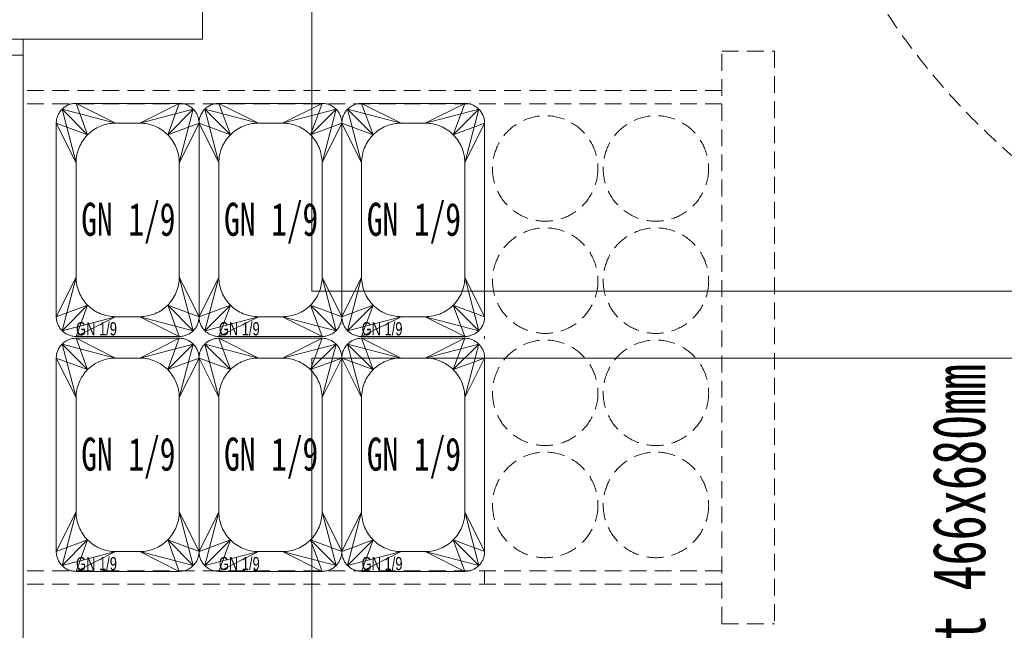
# Model space of a CAD drawing. Header units: millimetres. Extents: x -19278 to 18011, y -32369 to 41467.
# Tile 30 of 64: x -9288 to -8541, y 10757 to 11220. Entities that reach past the tile are written whole.
import ezdxf
from ezdxf.xclip import XClip

# ---------------------------------------------------------------- set-up
doc = ezdxf.new("R2010")
doc.units = ezdxf.units.MM
doc.header["$MEASUREMENT"] = 0
doc.header["$XCLIPFRAME"] = 0
doc.linetypes.add('DASHED', pattern=[19.05, 12.7, -6.35])
doc.layers.add('2D - Rysunki i Obrazki', color=7, linetype='Continuous')
for name, color, linetype, lineweight, true_color in [('PT.A.01_1_MEBLE PKN_Nr_pióra__146_Nr_pióra__6', 7, 'Continuous', 18, 0x5eaeff), ('PT.A.01_1_MEBLE PKN_Nr_pióra__181_Nr_pióra__15', 7, 'Continuous', 18, 0x00c400), ('PT.A.01_1_Strefy_Nr_pióra__146_Nr_pióra__6', 7, 'Continuous', 18, 0x5eaeff), ('PT.A.01_1_Strefy_Nr_pióra__181_Nr_pióra__15', 7, 'Continuous', 18, 0x00c400)]:
    doc.layers.add(name, color=color, linetype=linetype, lineweight=lineweight, true_color=true_color)
doc.layers.add('PT.A.01_1_MEBLE PKN_Nr_pióra__1_Nr_pióra__7', color=7, linetype='Continuous', lineweight=18)
doc.layers.add('PT.A.01_1_Strefy_Nr_pióra__101_Nr_pióra__252', color=252, linetype='Continuous', lineweight=18)
doc.styles.add('GENERATED_STYLE_1', font='txt')
doc.styles.add('GENERATED_STYLE_4', font='txt')

# ---------------------------------------------------------------- blocks, each defined once
blk = doc.blocks.new('Rysunek_1_1', base_point=(2114.36, 3072.6))
at = {"layer": 'PT.A.01_1_MEBLE PKN_Nr_pióra__146_Nr_pióra__6', "linetype": 'Continuous', "flags": 128}
for points in [[(-8386.37, 11480.63), (-8386.37, 11013.97), (-9066.56, 11013.97), (-9066.56, 11480.63)], [(-8386.37, 10963.1), (-8386.37, 10490.21), (-9066.56, 10490.21), (-9066.56, 10963.1)]]:
    blk.add_lwpolyline(points, close=True, dxfattribs=at)
at = {"layer": 'PT.A.01_1_MEBLE PKN_Nr_pióra__181_Nr_pióra__15', "linetype": 'Continuous'}
for p, q in [((-9285.52, 11204.93), (-9286.02, 11204.93)), ((-9285.52, 11204.93), (-9286.02, 11204.93)), ((-9285.52, 11049.36), (-9285.52, 10913.36)), ((-9285.52, 11049.36), (-9285.52, 10913.36)), ((-8935.52, 10977.93), (-8935.52, 10979.93)), ((-8935.52, 10977.93), (-8935.52, 10979.93)), ((-8935.52, 10801.93), (-8935.52, 10791.93)), ((-8935.52, 10801.93), (-8935.52, 10791.93))]:
    blk.add_line(p, q, dxfattribs=at)
at = {"layer": 'PT.A.01_1_MEBLE PKN_Nr_pióra__181_Nr_pióra__15', "linetype": 'DASHED'}
for p, q in [((-8755.52, 11195.93), (-8715.52, 11195.93)), ((-8755.52, 10761.93), (-8755.52, 11195.93)), ((-8755.52, 11195.93), (-8715.52, 11195.93)), ((-8755.52, 10761.93), (-8755.52, 11195.93)), ((-8715.52, 11195.93), (-8715.52, 10761.93)), ((-8715.52, 11195.93), (-8715.52, 10761.93)), ((-8755.52, 11165.93), (-9285.52, 11165.93)), ((-8755.52, 11165.93), (-9285.52, 11165.93)), ((-8755.52, 11155.93), (-9285.52, 11155.93)), ((-8755.52, 11155.93), (-9285.52, 11155.93)), ((-8755.52, 10801.93), (-9283.77, 10801.93)), ((-8755.52, 10801.93), (-9283.77, 10801.93)), ((-8755.52, 10791.93), (-9283.77, 10791.93)), ((-8755.52, 10791.93), (-9283.77, 10791.93)), ((-8755.52, 10761.93), (-8715.52, 10761.93)), ((-8755.52, 10761.93), (-8715.52, 10761.93))]:
    blk.add_line(p, q, dxfattribs=at)
at = {"layer": 'PT.A.01_1_MEBLE PKN_Nr_pióra__181_Nr_pióra__15', "linetype": 'Continuous', "flags": 128}
for points in [[(-8386.37, 11480.63), (-8386.37, 11013.97), (-9066.56, 11013.97), (-9066.56, 11480.63)], [(-10005.52, 11254.93), (-9149.52, 11254.93), (-9149.52, 11204.93), (-9955.52, 11204.93), (-9955.52, 10304.93), (-9355.52, 10304.93), (-9355.52, 9354.93), (-9655.52, 9354.99), (-9655.52, 10255.07), (-10005.52, 10255.05)], [(-10005.52, 11254.93), (-9149.52, 11254.93), (-9149.52, 11204.93), (-9955.52, 11204.93), (-9955.52, 10304.93), (-9355.52, 10304.93), (-9355.52, 9354.93), (-9655.52, 9354.99), (-9655.52, 10255.07), (-10005.52, 10255.05)], [(-9955.52, 10304.93), (-9955.52, 11204.93), (-9285.52, 11204.93), (-9285.52, 10304.93)], [(-9955.52, 10304.93), (-9955.52, 11204.93), (-9285.52, 11204.93), (-9285.52, 10304.93)], [(-9285.52, 11192.93), (-9285.52, 11204.93), (-9937.52, 11204.93), (-9937.52, 11192.93)], [(-9285.52, 11192.93), (-9285.52, 11204.93), (-9937.52, 11204.93), (-9937.52, 11192.93)]]:
    blk.add_lwpolyline(points, close=True, dxfattribs=at)
for points in [[(-9245.52, 11156.26), (-9167.19, 11156.26, -0.414214), (-9152.19, 11141.26), (-9152.19, 10994.6, -0.414214), (-9167.19, 10979.6), (-9245.52, 10979.6, -0.414214), (-9260.52, 10994.6), (-9260.52, 11141.26, -0.414214)], [(-9245.52, 11156.26), (-9167.19, 11156.26, -0.414214), (-9152.19, 11141.26), (-9152.19, 10994.6, -0.414214), (-9167.19, 10979.6), (-9245.52, 10979.6, -0.414214), (-9260.52, 10994.6), (-9260.52, 11141.26, -0.414214)], [(-9137.19, 11156.26), (-9058.85, 11156.26, -0.414214), (-9043.85, 11141.26), (-9043.85, 10994.6, -0.414214), (-9058.85, 10979.6), (-9137.19, 10979.6, -0.414214), (-9152.19, 10994.6), (-9152.19, 11141.26, -0.414214)], [(-9137.19, 11156.26), (-9058.85, 11156.26, -0.414214), (-9043.85, 11141.26), (-9043.85, 10994.6, -0.414214), (-9058.85, 10979.6), (-9137.19, 10979.6, -0.414214), (-9152.19, 10994.6), (-9152.19, 11141.26, -0.414214)], [(-9028.85, 11156.26), (-8950.52, 11156.26, -0.414214), (-8935.52, 11141.26), (-8935.52, 10994.6, -0.414214), (-8950.52, 10979.6), (-9028.85, 10979.6, -0.414214), (-9043.85, 10994.6), (-9043.85, 11141.26, -0.414214)], [(-9028.85, 11156.26), (-8950.52, 11156.26, -0.414214), (-8935.52, 11141.26), (-8935.52, 10994.6, -0.414214), (-8950.52, 10979.6), (-9028.85, 10979.6, -0.414214), (-9043.85, 10994.6), (-9043.85, 11141.26, -0.414214)], [(-9215.52, 11141.26), (-9197.19, 11141.26, -0.414214), (-9167.19, 11111.26), (-9167.19, 11024.6, -0.414214), (-9197.19, 10994.6), (-9215.52, 10994.6, -0.414214), (-9245.52, 11024.6), (-9245.52, 11111.26, -0.414214)], [(-9215.52, 11141.26), (-9197.19, 11141.26, -0.414214), (-9167.19, 11111.26), (-9167.19, 11024.6, -0.414214), (-9197.19, 10994.6), (-9215.52, 10994.6, -0.414214), (-9245.52, 11024.6), (-9245.52, 11111.26, -0.414214)], [(-9107.19, 11141.26), (-9088.85, 11141.26, -0.414214), (-9058.85, 11111.26), (-9058.85, 11024.6, -0.414214), (-9088.85, 10994.6), (-9107.19, 10994.6, -0.414214), (-9137.19, 11024.6), (-9137.19, 11111.26, -0.414214)], [(-9107.19, 11141.26), (-9088.85, 11141.26, -0.414214), (-9058.85, 11111.26), (-9058.85, 11024.6, -0.414214), (-9088.85, 10994.6), (-9107.19, 10994.6, -0.414214), (-9137.19, 11024.6), (-9137.19, 11111.26, -0.414214)], [(-8998.85, 11141.26), (-8980.52, 11141.26, -0.414214), (-8950.52, 11111.26), (-8950.52, 11024.6, -0.414214), (-8980.52, 10994.6), (-8998.85, 10994.6, -0.414214), (-9028.85, 11024.6), (-9028.85, 11111.26, -0.414214)], [(-8998.85, 11141.26), (-8980.52, 11141.26, -0.414214), (-8950.52, 11111.26), (-8950.52, 11024.6, -0.414214), (-8980.52, 10994.6), (-8998.85, 10994.6, -0.414214), (-9028.85, 11024.6), (-9028.85, 11111.26, -0.414214)], [(-9245.52, 10978.26), (-9167.19, 10978.26, -0.414214), (-9152.19, 10963.26), (-9152.19, 10816.6, -0.414214), (-9167.19, 10801.6), (-9245.52, 10801.6, -0.414214), (-9260.52, 10816.6), (-9260.52, 10963.26, -0.414214)], [(-9245.52, 10978.26), (-9167.19, 10978.26, -0.414214), (-9152.19, 10963.26), (-9152.19, 10816.6, -0.414214), (-9167.19, 10801.6), (-9245.52, 10801.6, -0.414214), (-9260.52, 10816.6), (-9260.52, 10963.26, -0.414214)], [(-9137.19, 10978.26), (-9058.85, 10978.26, -0.414214), (-9043.85, 10963.26), (-9043.85, 10816.6, -0.414214), (-9058.85, 10801.6), (-9137.19, 10801.6, -0.414214), (-9152.19, 10816.6), (-9152.19, 10963.26, -0.414214)], [(-9137.19, 10978.26), (-9058.85, 10978.26, -0.414214), (-9043.85, 10963.26), (-9043.85, 10816.6, -0.414214), (-9058.85, 10801.6), (-9137.19, 10801.6, -0.414214), (-9152.19, 10816.6), (-9152.19, 10963.26, -0.414214)], [(-9028.85, 10978.26), (-8950.52, 10978.26, -0.414214), (-8935.52, 10963.26), (-8935.52, 10816.6, -0.414214), (-8950.52, 10801.6), (-9028.85, 10801.6, -0.414214), (-9043.85, 10816.6), (-9043.85, 10963.26, -0.414214)], [(-9028.85, 10978.26), (-8950.52, 10978.26, -0.414214), (-8935.52, 10963.26), (-8935.52, 10816.6, -0.414214), (-8950.52, 10801.6), (-9028.85, 10801.6, -0.414214), (-9043.85, 10816.6), (-9043.85, 10963.26, -0.414214)], [(-9215.52, 10963.26), (-9197.19, 10963.26, -0.414214), (-9167.19, 10933.26), (-9167.19, 10846.6, -0.414214), (-9197.19, 10816.6), (-9215.52, 10816.6, -0.414214), (-9245.52, 10846.6), (-9245.52, 10933.26, -0.414214)], [(-9215.52, 10963.26), (-9197.19, 10963.26, -0.414214), (-9167.19, 10933.26), (-9167.19, 10846.6, -0.414214), (-9197.19, 10816.6), (-9215.52, 10816.6, -0.414214), (-9245.52, 10846.6), (-9245.52, 10933.26, -0.414214)], [(-9107.19, 10963.26), (-9088.85, 10963.26, -0.414214), (-9058.85, 10933.26), (-9058.85, 10846.6, -0.414214), (-9088.85, 10816.6), (-9107.19, 10816.6, -0.414214), (-9137.19, 10846.6), (-9137.19, 10933.26, -0.414214)], [(-9107.19, 10963.26), (-9088.85, 10963.26, -0.414214), (-9058.85, 10933.26), (-9058.85, 10846.6, -0.414214), (-9088.85, 10816.6), (-9107.19, 10816.6, -0.414214), (-9137.19, 10846.6), (-9137.19, 10933.26, -0.414214)], [(-8998.85, 10963.26), (-8980.52, 10963.26, -0.414214), (-8950.52, 10933.26), (-8950.52, 10846.6, -0.414214), (-8980.52, 10816.6), (-8998.85, 10816.6, -0.414214), (-9028.85, 10846.6), (-9028.85, 10933.26, -0.414214)], [(-8998.85, 10963.26), (-8980.52, 10963.26, -0.414214), (-8950.52, 10933.26), (-8950.52, 10846.6, -0.414214), (-8980.52, 10816.6), (-8998.85, 10816.6, -0.414214), (-9028.85, 10846.6), (-9028.85, 10933.26, -0.414214)]]:
    blk.add_lwpolyline(points, format="xyb", close=True, dxfattribs=at)
for points in [[(-9260.52, 11141.26), (-9245.52, 11111.26), (-9256.13, 11151.87), (-9236.73, 11132.48), (-9245.52, 11156.26), (-9215.52, 11141.26)], [(-9245.52, 11111.26), (-9260.52, 11141.26), (-9236.73, 11132.48), (-9256.13, 11151.87), (-9215.52, 11141.26), (-9245.52, 11156.26)], [(-9260.52, 11141.26), (-9245.52, 11111.26), (-9256.13, 11151.87), (-9236.73, 11132.48), (-9245.52, 11156.26), (-9215.52, 11141.26)], [(-9245.52, 11111.26), (-9260.52, 11141.26), (-9236.73, 11132.48), (-9256.13, 11151.87), (-9215.52, 11141.26), (-9245.52, 11156.26)], [(-9152.19, 11141.26), (-9167.19, 11111.26), (-9156.58, 11151.87), (-9175.97, 11132.48), (-9167.19, 11156.26), (-9197.19, 11141.26)], [(-9167.19, 11111.26), (-9152.19, 11141.26), (-9175.97, 11132.48), (-9156.58, 11151.87), (-9197.19, 11141.26), (-9167.19, 11156.26)], [(-9152.19, 11141.26), (-9167.19, 11111.26), (-9156.58, 11151.87), (-9175.97, 11132.48), (-9167.19, 11156.26), (-9197.19, 11141.26)], [(-9167.19, 11111.26), (-9152.19, 11141.26), (-9175.97, 11132.48), (-9156.58, 11151.87), (-9197.19, 11141.26), (-9167.19, 11156.26)], [(-9152.19, 11141.26), (-9137.19, 11111.26), (-9147.79, 11151.87), (-9128.4, 11132.48), (-9137.19, 11156.26), (-9107.19, 11141.26)], [(-9137.19, 11111.26), (-9152.19, 11141.26), (-9128.4, 11132.48), (-9147.79, 11151.87), (-9107.19, 11141.26), (-9137.19, 11156.26)], [(-9152.19, 11141.26), (-9137.19, 11111.26), (-9147.79, 11151.87), (-9128.4, 11132.48), (-9137.19, 11156.26), (-9107.19, 11141.26)], [(-9137.19, 11111.26), (-9152.19, 11141.26), (-9128.4, 11132.48), (-9147.79, 11151.87), (-9107.19, 11141.26), (-9137.19, 11156.26)], [(-9043.85, 11141.26), (-9058.85, 11111.26), (-9048.25, 11151.87), (-9067.64, 11132.48), (-9058.85, 11156.26), (-9088.85, 11141.26)], [(-9058.85, 11111.26), (-9043.85, 11141.26), (-9067.64, 11132.48), (-9048.25, 11151.87), (-9088.85, 11141.26), (-9058.85, 11156.26)], [(-9043.85, 11141.26), (-9058.85, 11111.26), (-9048.25, 11151.87), (-9067.64, 11132.48), (-9058.85, 11156.26), (-9088.85, 11141.26)], [(-9058.85, 11111.26), (-9043.85, 11141.26), (-9067.64, 11132.48), (-9048.25, 11151.87), (-9088.85, 11141.26), (-9058.85, 11156.26)], [(-9028.85, 11111.26), (-9043.85, 11141.26), (-9020.07, 11132.48), (-9039.46, 11151.87), (-8998.85, 11141.26), (-9028.85, 11156.26)], [(-9043.85, 11141.26), (-9028.85, 11111.26), (-9039.46, 11151.87), (-9020.07, 11132.48), (-9028.85, 11156.26), (-8998.85, 11141.26)], [(-9043.85, 11141.26), (-9028.85, 11111.26), (-9039.46, 11151.87), (-9020.07, 11132.48), (-9028.85, 11156.26), (-8998.85, 11141.26)], [(-9028.85, 11111.26), (-9043.85, 11141.26), (-9020.07, 11132.48), (-9039.46, 11151.87), (-8998.85, 11141.26), (-9028.85, 11156.26)], [(-8950.52, 11111.26), (-8935.52, 11141.26), (-8959.31, 11132.48), (-8939.91, 11151.87), (-8980.52, 11141.26), (-8950.52, 11156.26)], [(-8935.52, 11141.26), (-8950.52, 11111.26), (-8939.91, 11151.87), (-8959.31, 11132.48), (-8950.52, 11156.26), (-8980.52, 11141.26)], [(-8935.52, 11141.26), (-8950.52, 11111.26), (-8939.91, 11151.87), (-8959.31, 11132.48), (-8950.52, 11156.26), (-8980.52, 11141.26)], [(-8950.52, 11111.26), (-8935.52, 11141.26), (-8959.31, 11132.48), (-8939.91, 11151.87), (-8980.52, 11141.26), (-8950.52, 11156.26)], [(-9260.52, 10994.6), (-9245.52, 11024.6), (-9256.13, 10983.99), (-9236.73, 11003.38), (-9245.52, 10979.6), (-9215.52, 10994.6)], [(-9245.52, 11024.6), (-9260.52, 10994.6), (-9236.73, 11003.38), (-9256.13, 10983.99), (-9215.52, 10994.6), (-9245.52, 10979.6)], [(-9260.52, 10994.6), (-9245.52, 11024.6), (-9256.13, 10983.99), (-9236.73, 11003.38), (-9245.52, 10979.6), (-9215.52, 10994.6)], [(-9245.52, 11024.6), (-9260.52, 10994.6), (-9236.73, 11003.38), (-9256.13, 10983.99), (-9215.52, 10994.6), (-9245.52, 10979.6)], [(-9152.19, 10994.6), (-9167.19, 11024.6), (-9156.58, 10983.99), (-9175.97, 11003.38), (-9167.19, 10979.6), (-9197.19, 10994.6)], [(-9167.19, 11024.6), (-9152.19, 10994.6), (-9175.97, 11003.38), (-9156.58, 10983.99), (-9197.19, 10994.6), (-9167.19, 10979.6)], [(-9152.19, 10994.6), (-9167.19, 11024.6), (-9156.58, 10983.99), (-9175.97, 11003.38), (-9167.19, 10979.6), (-9197.19, 10994.6)], [(-9167.19, 11024.6), (-9152.19, 10994.6), (-9175.97, 11003.38), (-9156.58, 10983.99), (-9197.19, 10994.6), (-9167.19, 10979.6)], [(-9152.19, 10994.6), (-9137.19, 11024.6), (-9147.79, 10983.99), (-9128.4, 11003.38), (-9137.19, 10979.6), (-9107.19, 10994.6)], [(-9137.19, 11024.6), (-9152.19, 10994.6), (-9128.4, 11003.38), (-9147.79, 10983.99), (-9107.19, 10994.6), (-9137.19, 10979.6)], [(-9152.19, 10994.6), (-9137.19, 11024.6), (-9147.79, 10983.99), (-9128.4, 11003.38), (-9137.19, 10979.6), (-9107.19, 10994.6)], [(-9137.19, 11024.6), (-9152.19, 10994.6), (-9128.4, 11003.38), (-9147.79, 10983.99), (-9107.19, 10994.6), (-9137.19, 10979.6)], [(-9043.85, 10994.6), (-9058.85, 11024.6), (-9048.25, 10983.99), (-9067.64, 11003.38), (-9058.85, 10979.6), (-9088.85, 10994.6)], [(-9058.85, 11024.6), (-9043.85, 10994.6), (-9067.64, 11003.38), (-9048.25, 10983.99), (-9088.85, 10994.6), (-9058.85, 10979.6)], [(-9043.85, 10994.6), (-9058.85, 11024.6), (-9048.25, 10983.99), (-9067.64, 11003.38), (-9058.85, 10979.6), (-9088.85, 10994.6)], [(-9058.85, 11024.6), (-9043.85, 10994.6), (-9067.64, 11003.38), (-9048.25, 10983.99), (-9088.85, 10994.6), (-9058.85, 10979.6)], [(-9043.85, 10994.6), (-9028.85, 11024.6), (-9039.46, 10983.99), (-9020.07, 11003.38), (-9028.85, 10979.6), (-8998.85, 10994.6)], [(-9028.85, 11024.6), (-9043.85, 10994.6), (-9020.07, 11003.38), (-9039.46, 10983.99), (-8998.85, 10994.6), (-9028.85, 10979.6)], [(-9043.85, 10994.6), (-9028.85, 11024.6), (-9039.46, 10983.99), (-9020.07, 11003.38), (-9028.85, 10979.6), (-8998.85, 10994.6)], [(-9028.85, 11024.6), (-9043.85, 10994.6), (-9020.07, 11003.38), (-9039.46, 10983.99), (-8998.85, 10994.6), (-9028.85, 10979.6)], [(-8935.52, 10994.6), (-8950.52, 11024.6), (-8939.91, 10983.99), (-8959.31, 11003.38), (-8950.52, 10979.6), (-8980.52, 10994.6)], [(-8950.52, 11024.6), (-8935.52, 10994.6), (-8959.31, 11003.38), (-8939.91, 10983.99), (-8980.52, 10994.6), (-8950.52, 10979.6)], [(-8935.52, 10994.6), (-8950.52, 11024.6), (-8939.91, 10983.99), (-8959.31, 11003.38), (-8950.52, 10979.6), (-8980.52, 10994.6)], [(-8950.52, 11024.6), (-8935.52, 10994.6), (-8959.31, 11003.38), (-8939.91, 10983.99), (-8980.52, 10994.6), (-8950.52, 10979.6)], [(-9260.52, 10963.26), (-9245.52, 10933.26), (-9256.13, 10973.87), (-9236.73, 10954.48), (-9245.52, 10978.26), (-9215.52, 10963.26)], [(-9245.52, 10933.26), (-9260.52, 10963.26), (-9236.73, 10954.48), (-9256.13, 10973.87), (-9215.52, 10963.26), (-9245.52, 10978.26)], [(-9260.52, 10963.26), (-9245.52, 10933.26), (-9256.13, 10973.87), (-9236.73, 10954.48), (-9245.52, 10978.26), (-9215.52, 10963.26)], [(-9245.52, 10933.26), (-9260.52, 10963.26), (-9236.73, 10954.48), (-9256.13, 10973.87), (-9215.52, 10963.26), (-9245.52, 10978.26)], [(-9152.19, 10963.26), (-9167.19, 10933.26), (-9156.58, 10973.87), (-9175.97, 10954.48), (-9167.19, 10978.26), (-9197.19, 10963.26)], [(-9167.19, 10933.26), (-9152.19, 10963.26), (-9175.97, 10954.48), (-9156.58, 10973.87), (-9197.19, 10963.26), (-9167.19, 10978.26)], [(-9152.19, 10963.26), (-9167.19, 10933.26), (-9156.58, 10973.87), (-9175.97, 10954.48), (-9167.19, 10978.26), (-9197.19, 10963.26)], [(-9167.19, 10933.26), (-9152.19, 10963.26), (-9175.97, 10954.48), (-9156.58, 10973.87), (-9197.19, 10963.26), (-9167.19, 10978.26)], [(-9137.19, 10933.26), (-9152.19, 10963.26), (-9128.4, 10954.48), (-9147.79, 10973.87), (-9107.19, 10963.26), (-9137.19, 10978.26)], [(-9152.19, 10963.26), (-9137.19, 10933.26), (-9147.79, 10973.87), (-9128.4, 10954.48), (-9137.19, 10978.26), (-9107.19, 10963.26)], [(-9137.19, 10933.26), (-9152.19, 10963.26), (-9128.4, 10954.48), (-9147.79, 10973.87), (-9107.19, 10963.26), (-9137.19, 10978.26)], [(-9152.19, 10963.26), (-9137.19, 10933.26), (-9147.79, 10973.87), (-9128.4, 10954.48), (-9137.19, 10978.26), (-9107.19, 10963.26)], [(-9043.85, 10963.26), (-9058.85, 10933.26), (-9048.25, 10973.87), (-9067.64, 10954.48), (-9058.85, 10978.26), (-9088.85, 10963.26)], [(-9058.85, 10933.26), (-9043.85, 10963.26), (-9067.64, 10954.48), (-9048.25, 10973.87), (-9088.85, 10963.26), (-9058.85, 10978.26)], [(-9043.85, 10963.26), (-9058.85, 10933.26), (-9048.25, 10973.87), (-9067.64, 10954.48), (-9058.85, 10978.26), (-9088.85, 10963.26)], [(-9058.85, 10933.26), (-9043.85, 10963.26), (-9067.64, 10954.48), (-9048.25, 10973.87), (-9088.85, 10963.26), (-9058.85, 10978.26)], [(-9043.85, 10963.26), (-9028.85, 10933.26), (-9039.46, 10973.87), (-9020.07, 10954.48), (-9028.85, 10978.26), (-8998.85, 10963.26)], [(-9028.85, 10933.26), (-9043.85, 10963.26), (-9020.07, 10954.48), (-9039.46, 10973.87), (-8998.85, 10963.26), (-9028.85, 10978.26)], [(-9043.85, 10963.26), (-9028.85, 10933.26), (-9039.46, 10973.87), (-9020.07, 10954.48), (-9028.85, 10978.26), (-8998.85, 10963.26)], [(-9028.85, 10933.26), (-9043.85, 10963.26), (-9020.07, 10954.48), (-9039.46, 10973.87), (-8998.85, 10963.26), (-9028.85, 10978.26)], [(-8935.52, 10963.26), (-8950.52, 10933.26), (-8939.91, 10973.87), (-8959.31, 10954.48), (-8950.52, 10978.26), (-8980.52, 10963.26)], [(-8950.52, 10933.26), (-8935.52, 10963.26), (-8959.31, 10954.48), (-8939.91, 10973.87), (-8980.52, 10963.26), (-8950.52, 10978.26)], [(-8935.52, 10963.26), (-8950.52, 10933.26), (-8939.91, 10973.87), (-8959.31, 10954.48), (-8950.52, 10978.26), (-8980.52, 10963.26)], [(-8950.52, 10933.26), (-8935.52, 10963.26), (-8959.31, 10954.48), (-8939.91, 10973.87), (-8980.52, 10963.26), (-8950.52, 10978.26)], [(-9260.52, 10816.6), (-9245.52, 10846.6), (-9256.13, 10805.99), (-9236.73, 10825.38), (-9245.52, 10801.6), (-9215.52, 10816.6)], [(-9245.52, 10846.6), (-9260.52, 10816.6), (-9236.73, 10825.38), (-9256.13, 10805.99), (-9215.52, 10816.6), (-9245.52, 10801.6)], [(-9260.52, 10816.6), (-9245.52, 10846.6), (-9256.13, 10805.99), (-9236.73, 10825.38), (-9245.52, 10801.6), (-9215.52, 10816.6)], [(-9245.52, 10846.6), (-9260.52, 10816.6), (-9236.73, 10825.38), (-9256.13, 10805.99), (-9215.52, 10816.6), (-9245.52, 10801.6)], [(-9152.19, 10816.6), (-9167.19, 10846.6), (-9156.58, 10805.99), (-9175.97, 10825.38), (-9167.19, 10801.6), (-9197.19, 10816.6)], [(-9167.19, 10846.6), (-9152.19, 10816.6), (-9175.97, 10825.38), (-9156.58, 10805.99), (-9197.19, 10816.6), (-9167.19, 10801.6)], [(-9152.19, 10816.6), (-9167.19, 10846.6), (-9156.58, 10805.99), (-9175.97, 10825.38), (-9167.19, 10801.6), (-9197.19, 10816.6)], [(-9167.19, 10846.6), (-9152.19, 10816.6), (-9175.97, 10825.38), (-9156.58, 10805.99), (-9197.19, 10816.6), (-9167.19, 10801.6)], [(-9152.19, 10816.6), (-9137.19, 10846.6), (-9147.79, 10805.99), (-9128.4, 10825.38), (-9137.19, 10801.6), (-9107.19, 10816.6)], [(-9137.19, 10846.6), (-9152.19, 10816.6), (-9128.4, 10825.38), (-9147.79, 10805.99), (-9107.19, 10816.6), (-9137.19, 10801.6)], [(-9152.19, 10816.6), (-9137.19, 10846.6), (-9147.79, 10805.99), (-9128.4, 10825.38), (-9137.19, 10801.6), (-9107.19, 10816.6)], [(-9137.19, 10846.6), (-9152.19, 10816.6), (-9128.4, 10825.38), (-9147.79, 10805.99), (-9107.19, 10816.6), (-9137.19, 10801.6)], [(-9043.85, 10816.6), (-9058.85, 10846.6), (-9048.25, 10805.99), (-9067.64, 10825.38), (-9058.85, 10801.6), (-9088.85, 10816.6)], [(-9058.85, 10846.6), (-9043.85, 10816.6), (-9067.64, 10825.38), (-9048.25, 10805.99), (-9088.85, 10816.6), (-9058.85, 10801.6)], [(-9043.85, 10816.6), (-9058.85, 10846.6), (-9048.25, 10805.99), (-9067.64, 10825.38), (-9058.85, 10801.6), (-9088.85, 10816.6)], [(-9058.85, 10846.6), (-9043.85, 10816.6), (-9067.64, 10825.38), (-9048.25, 10805.99), (-9088.85, 10816.6), (-9058.85, 10801.6)], [(-9043.85, 10816.6), (-9028.85, 10846.6), (-9039.46, 10805.99), (-9020.07, 10825.38), (-9028.85, 10801.6), (-8998.85, 10816.6)], [(-9028.85, 10846.6), (-9043.85, 10816.6), (-9020.07, 10825.38), (-9039.46, 10805.99), (-8998.85, 10816.6), (-9028.85, 10801.6)], [(-9043.85, 10816.6), (-9028.85, 10846.6), (-9039.46, 10805.99), (-9020.07, 10825.38), (-9028.85, 10801.6), (-8998.85, 10816.6)], [(-9028.85, 10846.6), (-9043.85, 10816.6), (-9020.07, 10825.38), (-9039.46, 10805.99), (-8998.85, 10816.6), (-9028.85, 10801.6)], [(-8935.52, 10816.6), (-8950.52, 10846.6), (-8939.91, 10805.99), (-8959.31, 10825.38), (-8950.52, 10801.6), (-8980.52, 10816.6)], [(-8950.52, 10846.6), (-8935.52, 10816.6), (-8959.31, 10825.38), (-8939.91, 10805.99), (-8980.52, 10816.6), (-8950.52, 10801.6)], [(-8935.52, 10816.6), (-8950.52, 10846.6), (-8939.91, 10805.99), (-8959.31, 10825.38), (-8950.52, 10801.6), (-8980.52, 10816.6)], [(-8950.52, 10846.6), (-8935.52, 10816.6), (-8959.31, 10825.38), (-8939.91, 10805.99), (-8980.52, 10816.6), (-8950.52, 10801.6)]]:
    blk.add_lwpolyline(points, dxfattribs=at)
at = {"layer": 'PT.A.01_1_MEBLE PKN_Nr_pióra__181_Nr_pióra__15', "linetype": 'DASHED'}
for centre in [(-8889.56, 11106.93), (-8889.56, 11106.93), (-8805.56, 11106.93), (-8805.56, 11106.93), (-8889.52, 11021.93), (-8889.52, 11021.93), (-8805.52, 11021.93), (-8805.52, 11021.93), (-8889.52, 10936.93), (-8889.52, 10936.93), (-8805.52, 10936.93), (-8805.52, 10936.93), (-8889.52, 10851.93), (-8889.52, 10851.93), (-8805.52, 10851.93), (-8805.52, 10851.93)]:
    blk.add_circle(centre, 40, dxfattribs=at)
blk.add_arc((-8195, 11511.6), 521.32, 177.92544, 272.07456, dxfattribs=at)
blk.add_arc((-8195, 11511.6), 521.32, 177.92544, 272.07456, dxfattribs=at)
at = {"layer": 'PT.A.01_1_MEBLE PKN_Nr_pióra__1_Nr_pióra__7', "linetype": 'Continuous', "flags": 128}
blk.add_lwpolyline([(-8386.37, 10963.1), (-8386.37, 10490.21), (-9066.56, 10490.21), (-9066.56, 10963.1)], close=True, dxfattribs=at)
at = {"layer": 'PT.A.01_1_Strefy_Nr_pióra__101_Nr_pióra__252', "linetype": 'Continuous', "char_height": 10, "attachment_point": 7, "style": 'GENERATED_STYLE_4'}
for insert in [(-9245.48, 10980.31), (-9245.48, 10980.31), (-9137.14, 10980.31), (-9137.14, 10980.31), (-9028.81, 10980.31), (-9028.81, 10980.31), (-9245.48, 10802.31), (-9245.48, 10802.31), (-9137.14, 10802.31), (-9137.14, 10802.31), (-9028.81, 10802.31), (-9028.81, 10802.31)]:
    blk.add_mtext('\\A1;{\\W0.700000x;\\fArial|b0|i0|c238|p38;GN 1/9}', dxfattribs=dict(at, insert=insert))
at = {"layer": 'PT.A.01_1_Strefy_Nr_pióra__146_Nr_pióra__6', "linetype": 'Continuous', "char_height": 40, "attachment_point": 9, "rotation": 90, "style": 'GENERATED_STYLE_1'}
for insert in [(-8555.03, 11550.79), (-8555.03, 10958.39)]:
    blk.add_mtext('\\A1;{\\W0.700000x;\\fMS Gothic|b0|i0|c238|p49;format 466x680mm}', dxfattribs=dict(at, insert=insert))
at = {"layer": 'PT.A.01_1_Strefy_Nr_pióra__181_Nr_pióra__15', "linetype": 'Continuous', "char_height": 25, "attachment_point": 7, "style": 'GENERATED_STYLE_1'}
for insert in [(-9241.54, 11049.84), (-9133.2, 11049.84), (-9024.87, 11049.84), (-9241.54, 10871.84), (-9133.2, 10871.84), (-9024.87, 10871.84)]:
    blk.add_mtext('\\A1;{\\W0.700000x;\\fMS Gothic|b0|i0|c238|p49;GN 1/9}', dxfattribs=dict(at, insert=insert))

msp = doc.modelspace()

# ---------------------------------------------------------------- block references
at = {"layer": '2D - Rysunki i Obrazki', "color": 151, "linetype": 'Continuous', "lineweight": 13, "true_color": 0x80c2ff}
ref = msp.add_blockref('Rysunek_1_1', (2114.36, 3072.6), dxfattribs=at)
XClip(ref).set_block_clipping_path([(-11177.5234049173, -36557.2258517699), (29952.3944637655, -28108.1790241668), (15406.2423630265, 42702.4169420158), (-25723.6755056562, 34253.3701144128)])

doc.saveas('drawing.dxf')
